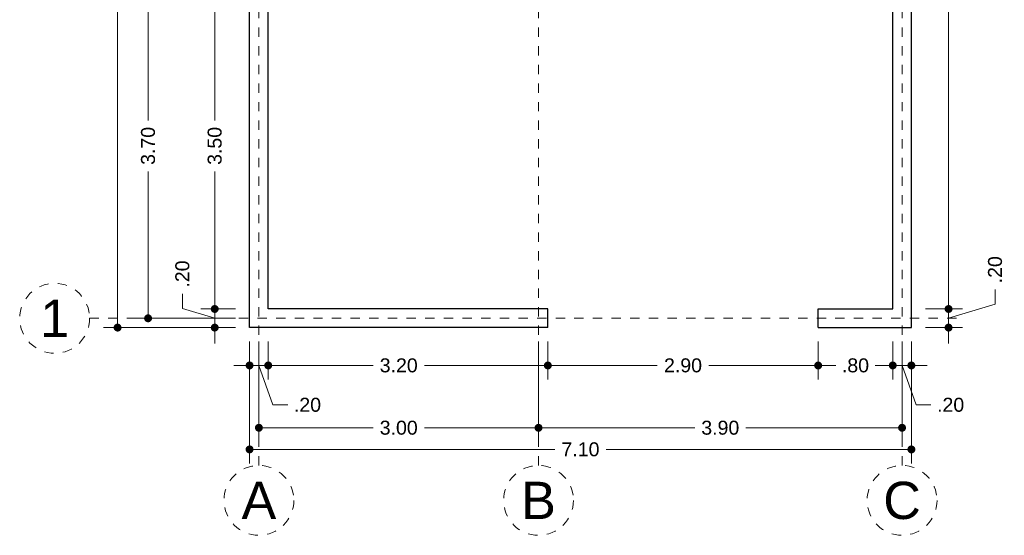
# Model space of a CAD drawing. Header units: millimetres. Extents: x -2.5 to 8.1, y -2.1 to 22.1.
# Tile 1 of 6: x -2.5 to 8.1, y -2.1 to 3.5. Entities that reach past the tile are written whole.
import ezdxf
from ezdxf.enums import TextEntityAlignment as Align

# ---------------------------------------------------------------- set-up
doc = ezdxf.new("R2010")
doc.units = ezdxf.units.MM
doc.header["$LTSCALE"] = 0.001
doc.linetypes.add('CENTER2', pattern=[28.575, 19.05, -3.175, 3.175, -3.175])
for name, color, linetype, lineweight in [('Cotas', 7, 'Continuous', 18), ('Ejes', 7, 'CENTER2', 5), ('Muros', 7, 'Continuous', 30)]:
    doc.layers.add(name, color=color, linetype=linetype, lineweight=lineweight)
doc.styles.get("Standard").update_dxf_attribs({"font": 'arial.ttf'})
doc.dimstyles.new('1-100', dxfattribs={"dimscale": 100, "dimtxt": 0.0015, "dimasz": 0.00085, "dimexe": 0.0015, "dimexo": 0.0015, "dimgap": 0.0008, "dimtad": 0, "dimzin": 4, "dimdsep": 46, "dimtxsty": 'Standard', "dimblk": 'DOT', "dimcen": 0.0009, "dimclrd": 256, "dimclre": 256, "dimclrt": 256, "dimadec": 0, "dimazin": 0, "dimtfac": 1, "dimtofl": 0, "dimtmove": 1, "dimatfit": 2, "dimfxl": 0.0015, "dimtfill": 1, "dimtolj": 1, "dimtzin": 4, "dimlwd": -1, "dimlwe": -1, "dimarcsym": 0})

# ---------------------------------------------------------------- blocks, each defined once
blk = doc.blocks.new('_DOT')
at = {"color": 0, "linetype": 'ByBlock'}
blk.add_line((-0.5, 0), (-1, 0), dxfattribs=at)
at = {"color": 0, "linetype": 'ByBlock', "const_width": 0.5}
blk.add_lwpolyline([(-0.25, 0, 1), (0.25, 0, 1)], format="xyb", close=True, dxfattribs=at)
blk = doc.blocks.new('*D3')
at = {"layer": 'Cotas', "transparency": 16777216}
for p, q in [((0, 0.02), (0, -1.287)), ((7.1, 0.02), (7.1, -1.287)), ((0.085, -1.137), (3.276, -1.137)), ((7.015, -1.137), (3.824, -1.137))]:
    blk.add_line(p, q, dxfattribs=at)
at = {"layer": 'Defpoints', "color": 0, "transparency": 16777216}
for p in [(0, 0.17), (7.1, 0.17), (7.1, -1.137)]:
    blk.add_point(p, dxfattribs=at)
at = {"layer": 'Cotas', "transparency": 16777216, "xscale": 0.08499999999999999, "yscale": 0.08499999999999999, "zscale": 0.08499999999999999, "rotation": 180}
blk.add_blockref('_DOT', (0, -1.137), dxfattribs=at)
at = {"layer": 'Cotas', "transparency": 16777216, "xscale": 0.08499999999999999, "yscale": 0.08499999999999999, "zscale": 0.08499999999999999}
blk.add_blockref('_DOT', (7.1, -1.137), dxfattribs=at)
at = {"layer": 'Cotas', "transparency": 16777216, "insert": (3.55, -1.137), "char_height": 0.15, "attachment_point": 5, "bg_fill": 3, "box_fill_scale": 1.1, "bg_fill_color": 256, "bg_fill_true_color": 13158600, "bg_fill_transparency": 0}
blk.add_mtext('\\A1;7.10', dxfattribs=at)
blk = doc.blocks.new('*D4')
at = {"layer": 'Cotas', "transparency": 16777216}
for p, q in [((0.1, 0.02), (0.1, -1.055)), ((3.1, 0.02), (3.1, -1.055)), ((0.185, -0.905), (1.325, -0.905)), ((3.015, -0.905), (1.875, -0.905))]:
    blk.add_line(p, q, dxfattribs=at)
at = {"layer": 'Defpoints', "color": 0, "transparency": 16777216}
for p in [(0.1, 0.17), (3.1, 0.17), (3.1, -0.905)]:
    blk.add_point(p, dxfattribs=at)
at = {"layer": 'Cotas', "transparency": 16777216, "xscale": 0.08499999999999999, "yscale": 0.08499999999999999, "zscale": 0.08499999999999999, "rotation": 180}
blk.add_blockref('_DOT', (0.1, -0.905), dxfattribs=at)
at = {"layer": 'Cotas', "transparency": 16777216, "xscale": 0.08499999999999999, "yscale": 0.08499999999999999, "zscale": 0.08499999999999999}
blk.add_blockref('_DOT', (3.1, -0.905), dxfattribs=at)
at = {"layer": 'Cotas', "transparency": 16777216, "insert": (1.6, -0.905), "char_height": 0.15, "attachment_point": 5, "bg_fill": 3, "box_fill_scale": 1.1, "bg_fill_color": 256, "bg_fill_true_color": 13158600, "bg_fill_transparency": 0}
blk.add_mtext('\\A1;3.00', dxfattribs=at)
blk = doc.blocks.new('*D5')
at = {"layer": 'Cotas', "transparency": 16777216}
for p, q in [((3.1, 0.02), (3.1, -1.055)), ((7, 0.02), (7, -1.055)), ((3.185, -0.905), (4.775, -0.905)), ((6.915, -0.905), (5.325, -0.905))]:
    blk.add_line(p, q, dxfattribs=at)
at = {"layer": 'Defpoints', "color": 0, "transparency": 16777216}
for p in [(3.1, 0.17), (7, 0.17), (7, -0.905)]:
    blk.add_point(p, dxfattribs=at)
at = {"layer": 'Cotas', "transparency": 16777216, "xscale": 0.08499999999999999, "yscale": 0.08499999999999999, "zscale": 0.08499999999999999, "rotation": 180}
blk.add_blockref('_DOT', (3.1, -0.905), dxfattribs=at)
at = {"layer": 'Cotas', "transparency": 16777216, "xscale": 0.08499999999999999, "yscale": 0.08499999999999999, "zscale": 0.08499999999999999}
blk.add_blockref('_DOT', (7, -0.905), dxfattribs=at)
at = {"layer": 'Cotas', "transparency": 16777216, "insert": (5.05, -0.905), "char_height": 0.15, "attachment_point": 5, "bg_fill": 3, "box_fill_scale": 1.1, "bg_fill_color": 256, "bg_fill_true_color": 13158600, "bg_fill_transparency": 0}
blk.add_mtext('\\A1;3.90', dxfattribs=at)
blk = doc.blocks.new('*D6')
at = {"layer": 'Cotas', "transparency": 16777216}
for p, q in [((0, 0.02), (0, -0.386)), ((3.2, 0.02), (3.2, -0.386)), ((0.085, -0.236), (1.325, -0.236)), ((3.115, -0.236), (1.875, -0.236))]:
    blk.add_line(p, q, dxfattribs=at)
at = {"layer": 'Defpoints', "color": 0, "transparency": 16777216}
for p in [(0, 0.17), (3.2, 0.17), (3.2, -0.236)]:
    blk.add_point(p, dxfattribs=at)
at = {"layer": 'Cotas', "transparency": 16777216, "xscale": 0.08499999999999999, "yscale": 0.08499999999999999, "zscale": 0.08499999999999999, "rotation": 180}
blk.add_blockref('_DOT', (0, -0.236), dxfattribs=at)
at = {"layer": 'Cotas', "transparency": 16777216, "xscale": 0.08499999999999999, "yscale": 0.08499999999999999, "zscale": 0.08499999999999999}
blk.add_blockref('_DOT', (3.2, -0.236), dxfattribs=at)
at = {"layer": 'Cotas', "transparency": 16777216, "insert": (1.6, -0.236), "char_height": 0.15, "attachment_point": 5, "bg_fill": 3, "box_fill_scale": 1.1, "bg_fill_color": 256, "bg_fill_true_color": 13158600, "bg_fill_transparency": 0}
blk.add_mtext('\\A1;3.20', dxfattribs=at)
blk = doc.blocks.new('*D7')
at = {"layer": 'Cotas', "transparency": 16777216}
for p, q in [((3.2, 0.02), (3.2, -0.386)), ((6.1, 0.02), (6.1, -0.386)), ((3.285, -0.236), (4.374, -0.236)), ((6.015, -0.236), (4.926, -0.236))]:
    blk.add_line(p, q, dxfattribs=at)
at = {"layer": 'Defpoints', "color": 0, "transparency": 16777216}
for p in [(3.2, 0.17), (6.1, 0.17), (6.1, -0.236)]:
    blk.add_point(p, dxfattribs=at)
at = {"layer": 'Cotas', "transparency": 16777216, "xscale": 0.08499999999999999, "yscale": 0.08499999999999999, "zscale": 0.08499999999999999, "rotation": 180}
blk.add_blockref('_DOT', (3.2, -0.236), dxfattribs=at)
at = {"layer": 'Cotas', "transparency": 16777216, "xscale": 0.08499999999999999, "yscale": 0.08499999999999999, "zscale": 0.08499999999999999}
blk.add_blockref('_DOT', (6.1, -0.236), dxfattribs=at)
at = {"layer": 'Cotas', "transparency": 16777216, "insert": (4.65, -0.236), "char_height": 0.15, "attachment_point": 5, "bg_fill": 3, "box_fill_scale": 1.1, "bg_fill_color": 256, "bg_fill_true_color": 13158600, "bg_fill_transparency": 0}
blk.add_mtext('\\A1;2.90', dxfattribs=at)
blk = doc.blocks.new('*D8')
at = {"layer": 'Cotas', "transparency": 16777216}
for p, q in [((6.1, 0.02), (6.1, -0.386)), ((6.9, 0.02), (6.9, -0.386)), ((6.185, -0.236), (6.289, -0.236)), ((6.815, -0.236), (6.711, -0.236))]:
    blk.add_line(p, q, dxfattribs=at)
at = {"layer": 'Defpoints', "color": 0, "transparency": 16777216}
for p in [(6.1, 0.17), (6.9, 0.17), (6.9, -0.236)]:
    blk.add_point(p, dxfattribs=at)
at = {"layer": 'Cotas', "transparency": 16777216, "xscale": 0.08499999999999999, "yscale": 0.08499999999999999, "zscale": 0.08499999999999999, "rotation": 180}
blk.add_blockref('_DOT', (6.1, -0.236), dxfattribs=at)
at = {"layer": 'Cotas', "transparency": 16777216, "xscale": 0.08499999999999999, "yscale": 0.08499999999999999, "zscale": 0.08499999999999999}
blk.add_blockref('_DOT', (6.9, -0.236), dxfattribs=at)
at = {"layer": 'Cotas', "transparency": 16777216, "insert": (6.5, -0.236), "char_height": 0.15, "attachment_point": 5, "bg_fill": 3, "box_fill_scale": 1.1, "bg_fill_color": 256, "bg_fill_true_color": 13158600, "bg_fill_transparency": 0}
blk.add_mtext('\\A1;.80', dxfattribs=at)
blk = doc.blocks.new('*D9')
at = {"layer": 'Cotas', "transparency": 16777216}
for p, q in [((6.9, 0.02), (6.9, -0.386)), ((7.1, 0.02), (7.1, -0.386)), ((6.815, -0.236), (6.73, -0.236)), ((6.9, -0.236), (7.1, -0.236)), ((7, -0.236), (7.15, -0.659)), ((7.185, -0.236), (7.27, -0.236)), ((7.15, -0.659), (7.31, -0.659))]:
    blk.add_line(p, q, dxfattribs=at)
at = {"layer": 'Defpoints', "color": 0, "transparency": 16777216}
for p in [(6.9, 0.17), (7.1, 0.17), (7.1, -0.236)]:
    blk.add_point(p, dxfattribs=at)
at = {"layer": 'Cotas', "transparency": 16777216, "xscale": 0.08499999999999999, "yscale": 0.08499999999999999, "zscale": 0.08499999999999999}
blk.add_blockref('_DOT', (6.9, -0.236), dxfattribs=at)
at = {"layer": 'Cotas', "transparency": 16777216, "xscale": 0.08499999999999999, "yscale": 0.08499999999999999, "zscale": 0.08499999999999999, "rotation": 180}
blk.add_blockref('_DOT', (7.1, -0.236), dxfattribs=at)
at = {"layer": 'Cotas', "transparency": 16777216, "insert": (7.521, -0.659), "char_height": 0.15, "attachment_point": 5, "bg_fill": 3, "box_fill_scale": 1.1, "bg_fill_color": 256, "bg_fill_true_color": 13158600, "bg_fill_transparency": 0}
blk.add_mtext('\\A1;.20', dxfattribs=at)
blk = doc.blocks.new('*D10')
at = {"layer": 'Cotas', "transparency": 16777216}
for p, q in [((0, 0.02), (0, -0.386)), ((0.2, 0.02), (0.2, -0.386)), ((-0.085, -0.236), (-0.17, -0.236)), ((0.2, -0.236), (0, -0.236)), ((0.1, -0.236), (0.25, -0.659)), ((0.285, -0.236), (0.37, -0.236)), ((0.25, -0.659), (0.41, -0.659))]:
    blk.add_line(p, q, dxfattribs=at)
at = {"layer": 'Defpoints', "color": 0, "transparency": 16777216}
for p in [(0, 0.17), (0.2, 0.17), (0, -0.236)]:
    blk.add_point(p, dxfattribs=at)
at = {"layer": 'Cotas', "transparency": 16777216, "xscale": 0.08499999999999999, "yscale": 0.08499999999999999, "zscale": 0.08499999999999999}
blk.add_blockref('_DOT', (0, -0.236), dxfattribs=at)
at = {"layer": 'Cotas', "transparency": 16777216, "xscale": 0.08499999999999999, "yscale": 0.08499999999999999, "zscale": 0.08499999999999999, "rotation": 180}
blk.add_blockref('_DOT', (0.2, -0.236), dxfattribs=at)
at = {"layer": 'Cotas', "transparency": 16777216, "insert": (0.621, -0.659), "char_height": 0.15, "attachment_point": 5, "bg_fill": 3, "box_fill_scale": 1.1, "bg_fill_color": 256, "bg_fill_true_color": 13158600, "bg_fill_transparency": 0}
blk.add_mtext('\\A1;.20', dxfattribs=at)
blk = doc.blocks.new('*D11')
at = {"layer": 'Cotas', "transparency": 16777216}
for p, q in [((-0.15, 21.48), (-1.566, 21.48)), ((-1.416, 21.395), (-1.416, 11.145)), ((-1.416, 0.255), (-1.416, 10.505)), ((-0.15, 0.17), (-1.566, 0.17))]:
    blk.add_line(p, q, dxfattribs=at)
at = {"layer": 'Defpoints', "color": 0, "transparency": 16777216}
for p in [(-1.416, 21.48), (0, 21.48), (0, 0.17)]:
    blk.add_point(p, dxfattribs=at)
at = {"layer": 'Cotas', "transparency": 16777216, "xscale": 0.08499999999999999, "yscale": 0.08499999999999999, "zscale": 0.08499999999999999}
for p, rotation in [((-1.416, 21.48), 90), ((-1.416, 0.17), 270)]:
    blk.add_blockref('_DOT', p, dxfattribs=dict(at, rotation=rotation))
at = {"layer": 'Cotas', "transparency": 16777216, "insert": (-1.416, 10.825), "char_height": 0.15, "attachment_point": 5, "rotation": 90, "bg_fill": 3, "box_fill_scale": 1.1, "bg_fill_color": 256, "bg_fill_true_color": 13158600, "bg_fill_transparency": 0}
blk.add_mtext('\\A1;21.31', dxfattribs=at)
blk = doc.blocks.new('*D12')
at = {"layer": 'Cotas', "transparency": 16777216}
for p, q in [((-0.15, 3.97), (-1.239, 3.97)), ((-1.089, 3.885), (-1.089, 2.394)), ((-1.089, 0.355), (-1.089, 1.845)), ((-0.15, 0.27), (-1.239, 0.27))]:
    blk.add_line(p, q, dxfattribs=at)
at = {"layer": 'Defpoints', "color": 0, "transparency": 16777216}
for p in [(-1.089, 3.97), (0, 3.97), (0, 0.27)]:
    blk.add_point(p, dxfattribs=at)
at = {"layer": 'Cotas', "transparency": 16777216, "xscale": 0.08499999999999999, "yscale": 0.08499999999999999, "zscale": 0.08499999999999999}
for p, rotation in [((-1.089, 3.97), 90), ((-1.089, 0.27), 270)]:
    blk.add_blockref('_DOT', p, dxfattribs=dict(at, rotation=rotation))
at = {"layer": 'Cotas', "transparency": 16777216, "insert": (-1.089, 2.12), "char_height": 0.15, "attachment_point": 5, "rotation": 90, "bg_fill": 3, "box_fill_scale": 1.1, "bg_fill_color": 256, "bg_fill_true_color": 13158600, "bg_fill_transparency": 0}
blk.add_mtext('\\A1;3.70', dxfattribs=at)
blk = doc.blocks.new('*D31')
at = {"layer": 'Cotas', "transparency": 16777216}
for p, q in [((-0.15, 3.87), (-0.524, 3.87)), ((-0.374, 3.785), (-0.374, 2.394)), ((-0.374, 0.455), (-0.374, 1.845)), ((-0.15, 0.37), (-0.524, 0.37))]:
    blk.add_line(p, q, dxfattribs=at)
at = {"layer": 'Defpoints', "color": 0, "transparency": 16777216}
for p in [(0, 3.87), (-0.374, 0.37), (0, 0.37)]:
    blk.add_point(p, dxfattribs=at)
at = {"layer": 'Cotas', "transparency": 16777216, "xscale": 0.08499999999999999, "yscale": 0.08499999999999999, "zscale": 0.08499999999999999}
for p, rotation in [((-0.374, 3.87), 90), ((-0.374, 0.37), 270)]:
    blk.add_blockref('_DOT', p, dxfattribs=dict(at, rotation=rotation))
at = {"layer": 'Cotas', "transparency": 16777216, "insert": (-0.374, 2.12), "char_height": 0.15, "attachment_point": 5, "rotation": 90, "bg_fill": 3, "box_fill_scale": 1.1, "bg_fill_color": 256, "bg_fill_true_color": 13158600, "bg_fill_transparency": 0}
blk.add_mtext('\\A1;3.50', dxfattribs=at)
blk = doc.blocks.new('*D32')
at = {"layer": 'Cotas', "transparency": 16777216}
for p, q in [((-0.721, 0.374), (-0.721, 0.534)), ((-0.374, 0.455), (-0.374, 0.54)), ((-0.374, 0.27), (-0.721, 0.374)), ((-0.15, 0.37), (-0.524, 0.37)), ((-0.374, 0.37), (-0.374, 0.17)), ((-0.15, 0.17), (-0.524, 0.17)), ((-0.374, 0.085), (-0.374, 0))]:
    blk.add_line(p, q, dxfattribs=at)
at = {"layer": 'Defpoints', "color": 0, "transparency": 16777216}
for p in [(0, 0.37), (-0.374, 0.17), (0, 0.17)]:
    blk.add_point(p, dxfattribs=at)
at = {"layer": 'Cotas', "transparency": 16777216, "xscale": 0.08499999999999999, "yscale": 0.08499999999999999, "zscale": 0.08499999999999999}
for p, rotation in [((-0.374, 0.37), 270), ((-0.374, 0.17), 90)]:
    blk.add_blockref('_DOT', p, dxfattribs=dict(at, rotation=rotation))
at = {"layer": 'Cotas', "transparency": 16777216, "insert": (-0.721, 0.745), "char_height": 0.15, "attachment_point": 5, "rotation": 90, "bg_fill": 3, "box_fill_scale": 1.1, "bg_fill_color": 256, "bg_fill_true_color": 13158600, "bg_fill_transparency": 0}
blk.add_mtext('\\A1;.20', dxfattribs=at)
blk = doc.blocks.new('*D77')
at = {"layer": 'Cotas', "transparency": 16777216}
for p, q in [((7.499, 0.455), (7.499, 0.54)), ((7.998, 0.42), (7.998, 0.58)), ((7.25, 0.37), (7.649, 0.37)), ((7.499, 0.27), (7.998, 0.42)), ((7.499, 0.17), (7.499, 0.37)), ((7.25, 0.17), (7.649, 0.17)), ((7.499, 0.085), (7.499, 0))]:
    blk.add_line(p, q, dxfattribs=at)
at = {"layer": 'Defpoints', "color": 0, "transparency": 16777216}
for p in [(7.1, 0.37), (7.499, 0.37), (7.1, 0.17)]:
    blk.add_point(p, dxfattribs=at)
at = {"layer": 'Cotas', "transparency": 16777216, "xscale": 0.08499999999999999, "yscale": 0.08499999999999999, "zscale": 0.08499999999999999}
for p, rotation in [((7.499, 0.37), 270), ((7.499, 0.17), 90)]:
    blk.add_blockref('_DOT', p, dxfattribs=dict(at, rotation=rotation))
at = {"layer": 'Cotas', "transparency": 16777216, "insert": (7.998, 0.791), "char_height": 0.15, "attachment_point": 5, "rotation": 90, "bg_fill": 3, "box_fill_scale": 1.1, "bg_fill_color": 256, "bg_fill_true_color": 13158600, "bg_fill_transparency": 0}
blk.add_mtext('\\A1;.20', dxfattribs=at)
blk = doc.blocks.new('*D78')
at = {"layer": 'Cotas', "transparency": 16777216}
for p, q in [((7.25, 7.87), (7.649, 7.87)), ((7.499, 7.785), (7.499, 4.394)), ((7.499, 0.455), (7.499, 3.846)), ((7.25, 0.37), (7.649, 0.37))]:
    blk.add_line(p, q, dxfattribs=at)
at = {"layer": 'Defpoints', "color": 0, "transparency": 16777216}
for p in [(7.1, 7.87), (7.499, 7.87), (7.1, 0.37)]:
    blk.add_point(p, dxfattribs=at)
at = {"layer": 'Cotas', "transparency": 16777216, "xscale": 0.08499999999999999, "yscale": 0.08499999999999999, "zscale": 0.08499999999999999}
for p, rotation in [((7.499, 7.87), 90), ((7.499, 0.37), 270)]:
    blk.add_blockref('_DOT', p, dxfattribs=dict(at, rotation=rotation))
at = {"layer": 'Cotas', "transparency": 16777216, "insert": (7.499, 4.12), "char_height": 0.15, "attachment_point": 5, "rotation": 90, "bg_fill": 3, "box_fill_scale": 1.1, "bg_fill_color": 256, "bg_fill_true_color": 13158600, "bg_fill_transparency": 0}
blk.add_mtext('\\A1;7.50', dxfattribs=at)

msp = doc.modelspace()

# ---------------------------------------------------------------- linework, layer by layer
at = {"layer": 'Ejes', "linetype": 'CENTER2'}
for p, q in [((0.1, -1.309), (0.1, 21.98)), ((3.1, -1.309), (3.1, 21.98)), ((7, -1.309), (7, 21.98)), ((-1.716, 0.27), (7.6, 0.27))]:
    msp.add_line(p, q, dxfattribs=at)
at = {"layer": 'Ejes'}
for centre in [(-2.091, 0.27), (0.1, -1.684), (3.1, -1.684), (7, -1.684)]:
    msp.add_circle(centre, 0.375, dxfattribs=at)
at = {"layer": 'Muros'}
for p, q in [((0, 0.17), (0, 21.48)), ((7.1, 0.17), (7.1, 21.48)), ((6.9, 0.37), (6.9, 7.87)), ((0.2, 0.37), (0.2, 3.87)), ((3.2, 0.37), (0.2, 0.37)), ((3.2, 0.17), (3.2, 0.37)), ((6.1, 0.17), (6.1, 0.37)), ((6.1, 0.37), (6.9, 0.37)), ((3.2, 0.17), (0, 0.17)), ((6.1, 0.17), (7.1, 0.17))]:
    msp.add_line(p, q, dxfattribs=at)

# ---------------------------------------------------------------- texts
at = {"layer": 'Ejes'}
for s, p in [('1', (-2.091, 0.27)), ('C', (7, -1.684)), ('A', (0.1, -1.684)), ('B', (3.1, -1.684))]:
    msp.add_text(s, height=0.4, dxfattribs=at).set_placement(p, align=Align.MIDDLE_CENTER)

# ---------------------------------------------------------------- next in the draw order: dimensions: what is measured, and where the dimension line sits
at = {"layer": 'Cotas'}
dim = msp.add_linear_dim(base=(7.1, -1.137), p1=(0, 0.17), p2=(7.1, 0.17), dimstyle='1-100', dxfattribs=at)
dim.commit()
dim.dimension.update_dxf_attribs({"geometry": '*D3', "text_midpoint": (3.55, -1.137)})

# ---------------------------------------------------------------- next in the draw order: dimensions: what is measured, and where the dimension line sits
dim = msp.add_linear_dim(base=(3.1, -0.905), p1=(0.1, 0.17), p2=(3.1, 0.17), dimstyle='1-100', dxfattribs=at)
dim.commit()
dim.dimension.update_dxf_attribs({"geometry": '*D4', "text_midpoint": (1.6, -0.905)})

# ---------------------------------------------------------------- next in the draw order: dimensions: what is measured, and where the dimension line sits
dim = msp.add_linear_dim(base=(7, -0.905), p1=(3.1, 0.17), p2=(7, 0.17), dimstyle='1-100', dxfattribs=at)
dim.commit()
dim.dimension.update_dxf_attribs({"geometry": '*D5', "text_midpoint": (5.05, -0.905)})

# ---------------------------------------------------------------- next in the draw order: dimensions: what is measured, and where the dimension line sits
dim = msp.add_linear_dim(base=(3.2, -0.236), p1=(0, 0.17), p2=(3.2, 0.17), dimstyle='1-100', dxfattribs=at)
dim.commit()
dim.dimension.update_dxf_attribs({"geometry": '*D6', "text_midpoint": (1.6, -0.236)})

# ---------------------------------------------------------------- next in the draw order: dimensions: what is measured, and where the dimension line sits
dim = msp.add_linear_dim(base=(0, -0.236), p1=(0.2, 0.17), p2=(0, 0.17), dimstyle='1-100', dxfattribs=at)
dim.commit()
dim.dimension.update_dxf_attribs({"geometry": '*D10', "text_midpoint": (0.49, -0.659), "dimtype": 160})
dim = msp.add_linear_dim(base=(6.1, -0.236), p1=(3.2, 0.17), p2=(6.1, 0.17), dimstyle='1-100', dxfattribs=at)
dim.commit()
dim.dimension.update_dxf_attribs({"geometry": '*D7', "text_midpoint": (4.65, -0.236)})

# ---------------------------------------------------------------- next in the draw order: dimensions: what is measured, and where the dimension line sits
dim = msp.add_linear_dim(base=(-1.416, 21.48), p1=(0, 0.17), p2=(0, 21.48), angle=90, dimstyle='1-100', dxfattribs=at)
dim.commit()
dim.dimension.update_dxf_attribs({"geometry": '*D11', "text_midpoint": (-1.416, 10.825)})
dim = msp.add_linear_dim(base=(6.9, -0.236), p1=(6.1, 0.17), p2=(6.9, 0.17), dimstyle='1-100', dxfattribs=at)
dim.commit()
dim.dimension.update_dxf_attribs({"geometry": '*D8', "text_midpoint": (6.5, -0.236)})

# ---------------------------------------------------------------- next in the draw order: dimensions: what is measured, and where the dimension line sits
dim = msp.add_linear_dim(base=(-1.089, 3.97), p1=(0, 0.27), p2=(0, 3.97), angle=90, dimstyle='1-100', dxfattribs=at)
dim.commit()
dim.dimension.update_dxf_attribs({"geometry": '*D12', "text_midpoint": (-1.089, 2.12)})
dim = msp.add_linear_dim(base=(7.1, -0.236), p1=(6.9, 0.17), p2=(7.1, 0.17), dimstyle='1-100', dxfattribs=at)
dim.commit()
dim.dimension.update_dxf_attribs({"geometry": '*D9', "text_midpoint": (7.39, -0.659), "dimtype": 160})

# ---------------------------------------------------------------- next in the draw order: dimensions: what is measured, and where the dimension line sits
for base, p1, p2, picture, middle in [((-0.374, 0.37), (0, 3.87), (0, 0.37), '*D31', (-0.374, 2.12)), ((7.499, 0.37), (7.1, 0.17), (7.1, 0.37), '*D77', (7.998, 0.66))]:
    dim = msp.add_linear_dim(base=base, p1=p1, p2=p2, angle=90, dimstyle='1-100', dxfattribs=at)
    dim.commit()
    dim.dimension.update_dxf_attribs({"geometry": picture, "text_midpoint": middle})

# ---------------------------------------------------------------- next in the draw order: dimensions: what is measured, and where the dimension line sits
for base, p1, p2, picture, middle in [((7.499, 7.87), (7.1, 0.37), (7.1, 7.87), '*D78', (7.499, 4.12)), ((-0.374, 0.17), (0, 0.37), (0, 0.17), '*D32', (-0.721, 0.614))]:
    dim = msp.add_linear_dim(base=base, p1=p1, p2=p2, angle=90, dimstyle='1-100', dxfattribs=at)
    dim.commit()
    dim.dimension.update_dxf_attribs({"geometry": picture, "text_midpoint": middle})

doc.saveas('drawing.dxf')
